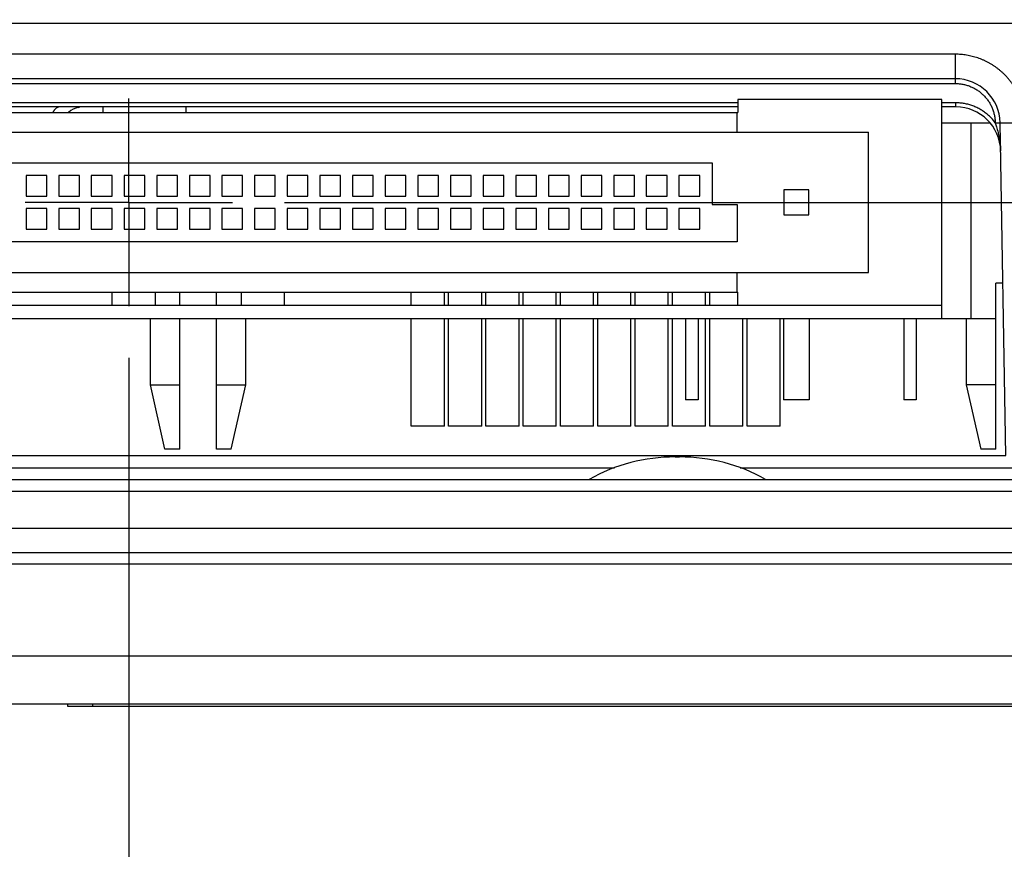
# Model space of a CAD drawing. Header units: inches. Extents: x 0 to 34, y 0 to 22.
# Tile 7 of 126: x 14.5 to 15.7, y 2.8 to 3.8. Entities that reach past the tile are written whole.
import ezdxf

# ---------------------------------------------------------------- set-up
doc = ezdxf.new("R2010")
doc.units = ezdxf.units.IN
doc.header["$LTSCALE"] = 1.87
doc.header["$MEASUREMENT"] = 0
doc.linetypes.add('CENTER', pattern=[0.6, 0.375, -0.075, 0.075, -0.075])
doc.layers.get('0').update_dxf_attribs({"linetype": 'CONTINUOUS'})
doc.layers.add('DEFAULT_1', color=7, linetype='CENTER')
doc.layers.add('DIMENSIONS', color=7, linetype='CONTINUOUS')
doc.styles.get("Standard").update_dxf_attribs({"font": 'txt', "width": 0.8})
doc.dimstyles.new('DIMSTYLE_1', dxfattribs={"dimtxt": 0.125, "dimasz": 0.18, "dimexe": 0.18, "dimexo": 0.0625, "dimgap": 0.09, "dimtad": 0, "dimtih": 1, "dimtoh": 1, "dimdec": 3, "dimzin": 4, "dimdsep": 46, "dimtxsty": 'STANDARD', "dimblk": '_FILLED', "dimblk1": '_FILLED', "dimblk2": '_FILLED', "dimcen": 0.09, "dimadec": 0, "dimazin": 0, "dimtp": 0.01, "dimtm": 0.01, "dimtfac": 1, "dimtdec": 3, "dimtofl": 0, "dimtmove": 0, "dimatfit": 3, "dimldrblk": '_FILLED', "dimfxl": 1, "dimtolj": 1, "dimtzin": 4, "dimarcsym": 0})

# ---------------------------------------------------------------- blocks, each defined once
blk = doc.blocks.new('*D0')
at = {"layer": 'DIMENSIONS', "color": 2, "linetype": 'CONTINUOUS'}
blk.add_line((14.6232, 3.3573), (14.6232, 2.2493), dxfattribs=at)
at = {"layer": 'DIMENSIONS', "color": 2, "linetype": 'CONTINUOUS', "width": 0.8}
for s, p in [(']', (14.6857, 2.0868)), ('46.3', (14.6857, 1.6868)), ('[', (14.6857, 1.5868)), ('1.823', (14.6857, 0.9618))]:
    blk.add_text(s, height=0.125, rotation=90, dxfattribs=at).set_placement(p)
blk = doc.blocks.new('_FILLED')
at = {"color": 0, "linetype": 'BYBLOCK'}
blk.add_solid([(0, 0), (-1, 0.1736), (-1, -0.1736)], dxfattribs=at)
blk = doc.blocks.new('*D1')
at = {"layer": 'DIMENSIONS', "color": 2, "linetype": 'CONTINUOUS'}
blk.add_line((14.8107, 3.5448), (16.9567, 3.5448), dxfattribs=at)
at = {"layer": 'DIMENSIONS', "color": 2, "linetype": 'CONTINUOUS', "width": 0.8}
for s, p in [('[', (17.5442, 3.4823)), (']', (18.1442, 3.4823)), ('.605', (17.0192, 3.4823)), ('15.37', (17.6442, 3.4823))]:
    blk.add_text(s, height=0.125, dxfattribs=at).set_placement(p)

msp = doc.modelspace()

# ---------------------------------------------------------------- linework, layer by layer
at = {"color": 7, "linetype": 'CONTINUOUS'}
for p, q in [((12.9932, 3.7609), (16.0762, 3.7609)), ((15.62, 3.7233), (13.4494, 3.7233)), ((15.62, 3.688), (15.62, 3.7233)), ((15.62, 3.6938), (13.4494, 3.6938)), ((13.4494, 3.688), (15.62, 3.688)), ((15.3577, 3.6648), (13.7117, 3.6648)), ((15.3577, 3.6598), (13.7117, 3.6598)), ((14.5922, 3.6533), (14.5922, 3.6598)), ((14.6922, 3.6533), (14.6922, 3.6598)), ((15.6037, 3.6688), (15.3577, 3.6688)), ((15.3577, 3.6688), (15.3577, 3.6533)), ((15.6037, 3.4048), (15.6037, 3.6688)), ((15.6206, 3.6648), (15.6037, 3.6648)), ((15.6206, 3.6598), (15.6037, 3.6598)), ((15.6206, 3.6598), (15.6206, 3.6648)), ((13.7117, 3.6533), (15.3577, 3.6533)), ((15.3567, 3.6293), (15.3567, 3.6533)), ((15.6037, 3.6408), (15.6617, 3.6408)), ((15.6387, 3.6408), (15.6387, 3.4048)), ((15.681, 3.2396), (15.674, 3.6408)), ((13.5542, 3.6293), (15.5152, 3.6293)), ((15.5152, 3.4603), (15.5152, 3.6293)), ((13.7427, 3.5923), (15.3267, 3.5923)), ((15.3267, 3.5923), (15.3267, 3.5423)), ((14.5242, 3.5773), (14.4992, 3.5773)), ((14.4992, 3.5773), (14.4992, 3.5523)), ((14.5242, 3.5523), (14.5242, 3.5773)), ((14.5636, 3.5773), (14.5386, 3.5773)), ((14.5386, 3.5773), (14.5386, 3.5523)), ((14.5636, 3.5523), (14.5636, 3.5773)), ((14.6029, 3.5773), (14.5779, 3.5773)), ((14.5779, 3.5773), (14.5779, 3.5523)), ((14.6029, 3.5523), (14.6029, 3.5773)), ((14.6423, 3.5773), (14.6173, 3.5773)), ((14.6173, 3.5773), (14.6173, 3.5523)), ((14.6423, 3.5523), (14.6423, 3.5773)), ((14.6817, 3.5773), (14.6567, 3.5773)), ((14.6567, 3.5773), (14.6567, 3.5523)), ((14.6817, 3.5523), (14.6817, 3.5773)), ((14.7211, 3.5773), (14.6961, 3.5773)), ((14.6961, 3.5773), (14.6961, 3.5523)), ((14.7211, 3.5523), (14.7211, 3.5773)), ((14.7604, 3.5773), (14.7354, 3.5773)), ((14.7354, 3.5773), (14.7354, 3.5523)), ((14.7604, 3.5523), (14.7604, 3.5773)), ((14.7998, 3.5773), (14.7748, 3.5773)), ((14.7748, 3.5773), (14.7748, 3.5523)), ((14.7998, 3.5523), (14.7998, 3.5773)), ((14.8392, 3.5773), (14.8142, 3.5773)), ((14.8142, 3.5773), (14.8142, 3.5523)), ((14.8392, 3.5523), (14.8392, 3.5773)), ((14.8785, 3.5773), (14.8535, 3.5773)), ((14.8535, 3.5773), (14.8535, 3.5523)), ((14.8785, 3.5523), (14.8785, 3.5773)), ((14.9179, 3.5773), (14.8929, 3.5773)), ((14.8929, 3.5773), (14.8929, 3.5523)), ((14.9179, 3.5523), (14.9179, 3.5773)), ((14.9573, 3.5773), (14.9323, 3.5773)), ((14.9323, 3.5773), (14.9323, 3.5523)), ((14.9573, 3.5523), (14.9573, 3.5773)), ((14.9966, 3.5773), (14.9716, 3.5773)), ((14.9716, 3.5773), (14.9716, 3.5523)), ((14.9966, 3.5523), (14.9966, 3.5773)), ((15.036, 3.5773), (15.011, 3.5773)), ((15.011, 3.5773), (15.011, 3.5523)), ((15.036, 3.5523), (15.036, 3.5773)), ((15.0754, 3.5773), (15.0504, 3.5773)), ((15.0504, 3.5773), (15.0504, 3.5523)), ((15.0754, 3.5523), (15.0754, 3.5773)), ((15.1148, 3.5773), (15.0898, 3.5773)), ((15.0898, 3.5773), (15.0898, 3.5523)), ((15.1148, 3.5523), (15.1148, 3.5773)), ((15.1541, 3.5773), (15.1291, 3.5773)), ((15.1291, 3.5773), (15.1291, 3.5523)), ((15.1541, 3.5523), (15.1541, 3.5773)), ((15.1935, 3.5773), (15.1685, 3.5773)), ((15.1685, 3.5773), (15.1685, 3.5523)), ((15.1935, 3.5523), (15.1935, 3.5773)), ((15.2329, 3.5773), (15.2079, 3.5773)), ((15.2079, 3.5773), (15.2079, 3.5523)), ((15.2329, 3.5523), (15.2329, 3.5773)), ((15.2722, 3.5773), (15.2472, 3.5773)), ((15.2472, 3.5773), (15.2472, 3.5523)), ((15.2722, 3.5523), (15.2722, 3.5773)), ((15.3116, 3.5773), (15.2866, 3.5773)), ((15.2866, 3.5773), (15.2866, 3.5523)), ((15.3116, 3.5523), (15.3116, 3.5773)), ((14.4992, 3.5523), (14.5242, 3.5523)), ((14.5386, 3.5523), (14.5636, 3.5523)), ((14.5779, 3.5523), (14.6029, 3.5523)), ((14.6173, 3.5523), (14.6423, 3.5523)), ((14.6567, 3.5523), (14.6817, 3.5523)), ((14.6961, 3.5523), (14.7211, 3.5523)), ((14.7354, 3.5523), (14.7604, 3.5523)), ((14.7748, 3.5523), (14.7998, 3.5523)), ((14.8142, 3.5523), (14.8392, 3.5523)), ((14.8535, 3.5523), (14.8785, 3.5523)), ((14.8929, 3.5523), (14.9179, 3.5523)), ((14.9323, 3.5523), (14.9573, 3.5523)), ((14.9716, 3.5523), (14.9966, 3.5523)), ((15.011, 3.5523), (15.036, 3.5523)), ((15.0504, 3.5523), (15.0754, 3.5523)), ((15.0898, 3.5523), (15.1148, 3.5523)), ((15.1291, 3.5523), (15.1541, 3.5523)), ((15.1685, 3.5523), (15.1935, 3.5523)), ((15.2079, 3.5523), (15.2329, 3.5523)), ((15.2472, 3.5523), (15.2722, 3.5523)), ((15.2866, 3.5523), (15.3116, 3.5523)), ((15.4432, 3.5598), (15.4132, 3.5598)), ((15.4132, 3.5598), (15.4132, 3.5298)), ((15.4432, 3.5298), (15.4432, 3.5598)), ((15.3267, 3.5423), (15.3567, 3.5423)), ((15.3567, 3.5423), (15.3567, 3.4973)), ((14.5242, 3.5373), (14.4992, 3.5373)), ((14.4992, 3.5373), (14.4992, 3.5123)), ((14.5242, 3.5123), (14.5242, 3.5373)), ((14.5636, 3.5373), (14.5386, 3.5373)), ((14.5386, 3.5373), (14.5386, 3.5123)), ((14.5636, 3.5123), (14.5636, 3.5373)), ((14.6029, 3.5373), (14.5779, 3.5373)), ((14.5779, 3.5373), (14.5779, 3.5123)), ((14.6029, 3.5123), (14.6029, 3.5373)), ((14.6423, 3.5373), (14.6173, 3.5373)), ((14.6173, 3.5373), (14.6173, 3.5123)), ((14.6423, 3.5123), (14.6423, 3.5373)), ((14.6817, 3.5373), (14.6567, 3.5373)), ((14.6567, 3.5373), (14.6567, 3.5123)), ((14.6817, 3.5123), (14.6817, 3.5373)), ((14.7211, 3.5373), (14.6961, 3.5373)), ((14.6961, 3.5373), (14.6961, 3.5123)), ((14.7211, 3.5123), (14.7211, 3.5373)), ((14.7604, 3.5373), (14.7354, 3.5373)), ((14.7354, 3.5373), (14.7354, 3.5123)), ((14.7604, 3.5123), (14.7604, 3.5373)), ((14.7998, 3.5373), (14.7748, 3.5373)), ((14.7748, 3.5373), (14.7748, 3.5123)), ((14.7998, 3.5123), (14.7998, 3.5373)), ((14.8392, 3.5373), (14.8142, 3.5373)), ((14.8142, 3.5373), (14.8142, 3.5123)), ((14.8392, 3.5123), (14.8392, 3.5373)), ((14.8785, 3.5373), (14.8535, 3.5373)), ((14.8535, 3.5373), (14.8535, 3.5123)), ((14.8785, 3.5123), (14.8785, 3.5373)), ((14.9179, 3.5373), (14.8929, 3.5373)), ((14.8929, 3.5373), (14.8929, 3.5123)), ((14.9179, 3.5123), (14.9179, 3.5373)), ((14.9573, 3.5373), (14.9323, 3.5373)), ((14.9323, 3.5373), (14.9323, 3.5123)), ((14.9573, 3.5123), (14.9573, 3.5373)), ((14.9966, 3.5373), (14.9716, 3.5373)), ((14.9716, 3.5373), (14.9716, 3.5123)), ((14.9966, 3.5123), (14.9966, 3.5373)), ((15.036, 3.5373), (15.011, 3.5373)), ((15.011, 3.5373), (15.011, 3.5123)), ((15.036, 3.5123), (15.036, 3.5373)), ((15.0754, 3.5373), (15.0504, 3.5373)), ((15.0504, 3.5373), (15.0504, 3.5123)), ((15.0754, 3.5123), (15.0754, 3.5373)), ((15.1148, 3.5373), (15.0898, 3.5373)), ((15.0898, 3.5373), (15.0898, 3.5123)), ((15.1148, 3.5123), (15.1148, 3.5373)), ((15.1541, 3.5373), (15.1291, 3.5373)), ((15.1291, 3.5373), (15.1291, 3.5123)), ((15.1541, 3.5123), (15.1541, 3.5373)), ((15.1935, 3.5373), (15.1685, 3.5373)), ((15.1685, 3.5373), (15.1685, 3.5123)), ((15.1935, 3.5123), (15.1935, 3.5373)), ((15.2329, 3.5373), (15.2079, 3.5373)), ((15.2079, 3.5373), (15.2079, 3.5123)), ((15.2329, 3.5123), (15.2329, 3.5373)), ((15.2722, 3.5373), (15.2472, 3.5373)), ((15.2472, 3.5373), (15.2472, 3.5123)), ((15.2722, 3.5123), (15.2722, 3.5373)), ((15.3116, 3.5373), (15.2866, 3.5373)), ((15.2866, 3.5373), (15.2866, 3.5123)), ((15.3116, 3.5123), (15.3116, 3.5373)), ((15.4132, 3.5298), (15.4432, 3.5298)), ((14.4992, 3.5123), (14.5242, 3.5123)), ((14.5386, 3.5123), (14.5636, 3.5123)), ((14.5779, 3.5123), (14.6029, 3.5123)), ((14.6173, 3.5123), (14.6423, 3.5123)), ((14.6567, 3.5123), (14.6817, 3.5123)), ((14.6961, 3.5123), (14.7211, 3.5123)), ((14.7354, 3.5123), (14.7604, 3.5123)), ((14.7748, 3.5123), (14.7998, 3.5123)), ((14.8142, 3.5123), (14.8392, 3.5123)), ((14.8535, 3.5123), (14.8785, 3.5123)), ((14.8929, 3.5123), (14.9179, 3.5123)), ((14.9323, 3.5123), (14.9573, 3.5123)), ((14.9716, 3.5123), (14.9966, 3.5123)), ((15.011, 3.5123), (15.036, 3.5123)), ((15.0504, 3.5123), (15.0754, 3.5123)), ((15.0898, 3.5123), (15.1148, 3.5123)), ((15.1291, 3.5123), (15.1541, 3.5123)), ((15.1685, 3.5123), (15.1935, 3.5123)), ((15.2079, 3.5123), (15.2329, 3.5123)), ((15.2472, 3.5123), (15.2722, 3.5123)), ((15.2866, 3.5123), (15.3116, 3.5123)), ((15.3567, 3.4973), (13.7127, 3.4973)), ((13.5542, 3.4603), (15.5152, 3.4603)), ((15.3567, 3.4363), (15.3567, 3.4603)), ((15.6773, 3.4473), (15.6687, 3.4473)), ((15.6687, 3.2473), (15.6687, 3.4473)), ((13.7117, 3.4363), (15.3577, 3.4363)), ((14.6028, 3.4363), (14.6028, 3.4208)), ((14.6547, 3.4363), (14.6547, 3.4208)), ((14.6847, 3.4208), (14.6847, 3.4363)), ((14.7287, 3.4208), (14.7287, 3.4363)), ((14.7586, 3.4363), (14.7586, 3.4208)), ((14.8106, 3.4363), (14.8106, 3.4208)), ((14.9637, 3.4208), (14.9637, 3.4363)), ((15.0037, 3.4208), (15.0037, 3.4363)), ((15.0087, 3.4208), (15.0087, 3.4363)), ((15.0487, 3.4208), (15.0487, 3.4363)), ((15.0537, 3.4208), (15.0537, 3.4363)), ((15.0937, 3.4208), (15.0937, 3.4363)), ((15.0987, 3.4208), (15.0987, 3.4363)), ((15.1387, 3.4208), (15.1387, 3.4363)), ((15.1437, 3.4208), (15.1437, 3.4363)), ((15.1837, 3.4208), (15.1837, 3.4363)), ((15.1887, 3.4208), (15.1887, 3.4363)), ((15.2287, 3.4208), (15.2287, 3.4363)), ((15.2337, 3.4208), (15.2337, 3.4363)), ((15.2737, 3.4208), (15.2737, 3.4363)), ((15.2787, 3.4208), (15.2787, 3.4363)), ((15.3187, 3.4208), (15.3187, 3.4363)), ((15.3237, 3.4208), (15.3237, 3.4363)), ((15.3577, 3.4208), (15.3577, 3.4363)), ((13.4657, 3.4208), (15.6037, 3.4208)), ((13.4657, 3.4048), (15.6687, 3.4048)), ((14.6492, 3.3248), (14.6492, 3.4048)), ((14.6847, 3.2473), (14.6847, 3.4048)), ((14.7287, 3.2473), (14.7287, 3.4048)), ((14.7642, 3.3248), (14.7642, 3.4048)), ((14.9637, 3.2748), (14.9637, 3.4048)), ((15.0037, 3.2748), (15.0037, 3.4048)), ((15.0087, 3.2748), (15.0087, 3.4048)), ((15.0487, 3.2748), (15.0487, 3.4048)), ((15.0537, 3.2748), (15.0537, 3.4048)), ((15.0937, 3.2748), (15.0937, 3.4048)), ((15.0987, 3.2748), (15.0987, 3.4048)), ((15.1387, 3.2748), (15.1387, 3.4048)), ((15.1437, 3.2748), (15.1437, 3.4048)), ((15.1837, 3.2748), (15.1837, 3.4048)), ((15.1887, 3.2748), (15.1887, 3.4048)), ((15.2287, 3.2748), (15.2287, 3.4048)), ((15.2337, 3.2748), (15.2337, 3.4048)), ((15.2737, 3.2748), (15.2737, 3.4048)), ((15.2787, 3.2748), (15.2787, 3.4048)), ((15.2947, 3.4048), (15.2947, 3.3068)), ((15.3097, 3.4048), (15.3097, 3.3068)), ((15.3187, 3.2748), (15.3187, 3.4048)), ((15.3237, 3.2748), (15.3237, 3.4048)), ((15.3637, 3.2748), (15.3637, 3.4048)), ((15.3687, 3.2748), (15.3687, 3.4048)), ((15.4087, 3.2748), (15.4087, 3.4048)), ((15.4127, 3.4048), (15.4127, 3.3068)), ((15.4437, 3.4048), (15.4437, 3.3068)), ((15.5577, 3.4048), (15.5577, 3.3068)), ((15.5727, 3.4048), (15.5727, 3.3068)), ((15.6332, 3.4048), (15.6332, 3.3248)), ((14.6492, 3.3248), (14.6847, 3.3248)), ((14.6667, 3.2473), (14.6492, 3.3248)), ((14.7287, 3.3248), (14.7642, 3.3248)), ((14.7467, 3.2473), (14.7642, 3.3248)), ((15.6687, 3.3248), (15.6332, 3.3248)), ((15.6332, 3.3248), (15.6507, 3.2473)), ((15.3097, 3.3068), (15.2947, 3.3068)), ((15.4437, 3.3068), (15.4127, 3.3068)), ((15.5727, 3.3068), (15.5577, 3.3068)), ((15.0037, 3.2748), (14.9637, 3.2748)), ((15.0487, 3.2748), (15.0087, 3.2748)), ((15.0937, 3.2748), (15.0537, 3.2748)), ((15.1387, 3.2748), (15.0987, 3.2748)), ((15.1837, 3.2748), (15.1437, 3.2748)), ((15.2287, 3.2748), (15.1887, 3.2748)), ((15.2737, 3.2748), (15.2337, 3.2748)), ((15.3187, 3.2748), (15.2787, 3.2748)), ((15.3637, 3.2748), (15.3237, 3.2748)), ((15.4087, 3.2748), (15.3687, 3.2748)), ((14.6847, 3.2473), (14.6667, 3.2473)), ((14.7467, 3.2473), (14.7287, 3.2473)), ((15.6687, 3.2473), (15.6507, 3.2473)), ((14.4205, 3.2396), (15.681, 3.2396)), ((15.282, 3.2378), (15.2874, 3.2378)), ((14.197, 3.2248), (15.2087, 3.2248)), ((15.3606, 3.2248), (15.7165, 3.2248)), ((13.3379, 3.2108), (15.7314, 3.2108)), ((13.3812, 3.1964), (15.6882, 3.1964)), ((13.3796, 3.1518), (15.6898, 3.1518)), ((12.9946, 3.1228), (16.0747, 3.1228)), ((12.9992, 3.1089), (16.0702, 3.1089)), ((15.9631, 2.9398), (13.1062, 2.9398)), ((14.5497, 2.9368), (14.5497, 2.9398)), ((15.7997, 2.9368), (14.5497, 2.9368)), ((14.5797, 2.9368), (14.5797, 2.9398))]:
    msp.add_line(p, q, dxfattribs=at)
for centre, radius, start, end in [((15.62, 3.6398), 0.054, 1, 90), ((14.5673, 3.6348), 0.025, 101.6505, 132.2598), ((14.5605, 3.6681), 0.009, 281.6505, 292.6833), ((15.6206, 3.6058), 0.054, 1, 90), ((15.282, 3.0248), 0.213, 90, 119.1627), ((15.2874, 3.0248), 0.213, 60.8373, 90)]:
    msp.add_arc(centre, radius, start, end, dxfattribs=at)
for points, knots in [([(15.7039, 3.6408), (15.7039, 3.6419), (15.7038, 3.6442), (15.7036, 3.6476), (15.7032, 3.651), (15.7026, 3.6544), (15.7019, 3.6578), (15.7011, 3.6611), (15.7001, 3.6644), (15.6991, 3.6677), (15.6978, 3.6709), (15.6965, 3.6741), (15.695, 3.6772), (15.6934, 3.6802), (15.6916, 3.6832), (15.6898, 3.686), (15.6878, 3.6889), (15.6857, 3.6916), (15.6836, 3.6942), (15.6813, 3.6968), (15.6789, 3.6993), (15.6764, 3.7016), (15.6738, 3.7039), (15.6711, 3.706), (15.6683, 3.708), (15.6655, 3.71), (15.6625, 3.7118), (15.6595, 3.7134), (15.6565, 3.715), (15.6534, 3.7164), (15.6502, 3.7177), (15.6469, 3.7189), (15.6437, 3.7199), (15.6403, 3.7208), (15.637, 3.7216), (15.6336, 3.7222), (15.6302, 3.7227), (15.6268, 3.7231), (15.6234, 3.7233), (15.6211, 3.7233), (15.62, 3.7233)], [0, 0, 0, 0, 0.026222, 0.052503, 0.07882, 0.105151, 0.131474, 0.157786, 0.184105, 0.210439, 0.236778, 0.263109, 0.289431, 0.315751, 0.342073, 0.368395, 0.394716, 0.421038, 0.447359, 0.473682, 0.500005, 0.526328, 0.552651, 0.578973, 0.605293, 0.631614, 0.657937, 0.684259, 0.710577, 0.736895, 0.763221, 0.789557, 0.815889, 0.842206, 0.868516, 0.894837, 0.921167, 0.947485, 0.97377, 1, 1, 1, 1]), ([(15.62, 3.688), (15.6207, 3.688), (15.6222, 3.688), (15.6245, 3.6878), (15.6267, 3.6876), (15.6289, 3.6872), (15.6312, 3.6867), (15.6334, 3.6862), (15.6355, 3.6855), (15.6376, 3.6847), (15.6397, 3.6838), (15.6418, 3.6828), (15.6438, 3.6818), (15.6457, 3.6806), (15.6476, 3.6793), (15.6494, 3.678), (15.6512, 3.6766), (15.6529, 3.675), (15.6545, 3.6735), (15.656, 3.6718), (15.6575, 3.6701), (15.6589, 3.6683), (15.6602, 3.6664), (15.6614, 3.6645), (15.6625, 3.6625), (15.6635, 3.6605), (15.6644, 3.6584), (15.6652, 3.6563), (15.6659, 3.6541), (15.6666, 3.652), (15.6671, 3.6497), (15.6675, 3.6475), (15.6678, 3.6453), (15.668, 3.643), (15.668, 3.6415), (15.668, 3.6408)], [0, 0, 0, 0, 0.030147, 0.060374, 0.090651, 0.120951, 0.15125, 0.18154, 0.211839, 0.242162, 0.272499, 0.302832, 0.333155, 0.36347, 0.393782, 0.424095, 0.454415, 0.484737, 0.515059, 0.545378, 0.575699, 0.60602, 0.636339, 0.666652, 0.696967, 0.727298, 0.757641, 0.787975, 0.818288, 0.848596, 0.87892, 0.909249, 0.939557, 0.969817, 1, 1, 1, 1]), ([(14.5398, 3.6598), (14.5396, 3.6598), (14.5391, 3.6598), (14.5385, 3.6597), (14.5378, 3.6595), (14.5371, 3.6592), (14.5364, 3.6589), (14.5357, 3.6585), (14.5351, 3.658), (14.5345, 3.6574), (14.5338, 3.6568), (14.5332, 3.6561), (14.5327, 3.6553), (14.5321, 3.6545), (14.5317, 3.6538), (14.5315, 3.6534), (14.5314, 3.6533)], [0, 0, 0, 0, 0.062334, 0.125238, 0.18926, 0.254906, 0.322629, 0.392815, 0.465784, 0.541786, 0.62101, 0.703584, 0.789584, 0.879037, 0.971924, 1, 1, 1, 1]), ([(14.5623, 3.6593), (14.5623, 3.6593), (14.5623, 3.6594), (14.5622, 3.6594), (14.5621, 3.6594), (14.5619, 3.6595), (14.5617, 3.6596), (14.5615, 3.6597), (14.5613, 3.6597), (14.561, 3.6598), (14.5608, 3.6598), (14.5606, 3.6598), (14.5605, 3.6598)], [0, 0, 0, 0, 0.013267, 0.052736, 0.11718, 0.20391, 0.309588, 0.430571, 0.562967, 0.703607, 0.849952, 1, 1, 1, 1]), ([(15.668, 3.6408), (15.6675, 3.6415), (15.6665, 3.6429), (15.6648, 3.6449), (15.663, 3.6468), (15.6611, 3.6486), (15.6592, 3.6504), (15.6571, 3.6521), (15.655, 3.6537), (15.6529, 3.6552), (15.6506, 3.6565), (15.6483, 3.6578), (15.646, 3.659), (15.6436, 3.6601), (15.6411, 3.6611), (15.6387, 3.6619), (15.6361, 3.6627), (15.6336, 3.6633), (15.631, 3.6638), (15.6284, 3.6643), (15.6258, 3.6645), (15.6232, 3.6647), (15.6214, 3.6648), (15.6206, 3.6648)], [0, 0, 0, 0, 0.047656, 0.095291, 0.142913, 0.190536, 0.238167, 0.285803, 0.333431, 0.381047, 0.428651, 0.476264, 0.523921, 0.571606, 0.619266, 0.666884, 0.714491, 0.762105, 0.809723, 0.857339, 0.904937, 0.952498, 1, 1, 1, 1]), ([(15.668, 3.6408), (15.6682, 3.6408), (15.6685, 3.6408), (15.669, 3.6408), (15.6694, 3.6408), (15.6699, 3.6408), (15.6703, 3.6408), (15.6707, 3.6408), (15.6711, 3.6408), (15.6715, 3.6408), (15.6719, 3.6408), (15.6722, 3.6408), (15.6725, 3.6408), (15.6728, 3.6408), (15.6731, 3.6408), (15.6733, 3.6408), (15.6735, 3.6408), (15.6737, 3.6408), (15.6738, 3.6408), (15.6739, 3.6408), (15.6739, 3.6408), (15.674, 3.6408), (15.674, 3.6408)], [0, 0, 0, 0, 0.078432, 0.156382, 0.233367, 0.308912, 0.382551, 0.453832, 0.522314, 0.587576, 0.649216, 0.706855, 0.760136, 0.808733, 0.852346, 0.890706, 0.923579, 0.950763, 0.972093, 0.987442, 0.996731, 1, 1, 1, 1]), ([(15.668, 3.6408), (15.6683, 3.64), (15.6689, 3.6383), (15.6697, 3.6356), (15.6706, 3.6324), (15.6715, 3.629), (15.6724, 3.6253), (15.6731, 3.6215), (15.6737, 3.6178), (15.6742, 3.6141), (15.6744, 3.6104), (15.6745, 3.608), (15.6745, 3.6068)], [0, 0, 0, 0, 0.071621, 0.153556, 0.247231, 0.352733, 0.463811, 0.574566, 0.683524, 0.790521, 0.89587, 1, 1, 1, 1]), ([(15.674, 3.6408), (15.674, 3.6408), (15.674, 3.6408), (15.6741, 3.6407), (15.6744, 3.6407), (15.6746, 3.6407), (15.675, 3.6407), (15.6754, 3.6407), (15.676, 3.6406), (15.6766, 3.6406), (15.6772, 3.6406), (15.678, 3.6406), (15.6788, 3.6406), (15.6797, 3.6406), (15.6807, 3.6406), (15.6817, 3.6406), (15.6828, 3.6406), (15.6839, 3.6406), (15.6851, 3.6406), (15.6863, 3.6406), (15.6876, 3.6406), (15.689, 3.6406), (15.6903, 3.6406), (15.6918, 3.6406), (15.6932, 3.6406), (15.6947, 3.6407), (15.6962, 3.6407), (15.6977, 3.6407), (15.6993, 3.6407), (15.7008, 3.6407), (15.7024, 3.6408), (15.7034, 3.6408), (15.7039, 3.6408)], [0, 0, 0, 0, 0.001646, 0.00585, 0.012738, 0.022313, 0.034558, 0.049441, 0.066925, 0.086963, 0.1095, 0.134475, 0.16182, 0.191461, 0.223317, 0.2573, 0.293319, 0.331273, 0.371059, 0.412569, 0.455689, 0.5003, 0.546281, 0.593505, 0.641844, 0.691165, 0.741332, 0.792208, 0.843655, 0.895531, 0.947693, 1, 1, 1, 1]), ([(16.0229, 2.9977), (15.6922, 2.9977), (15.0308, 2.9977), (14.0386, 2.9977), (13.3771, 2.9977), (13.0464, 2.9977)], [0, 0, 0, 0, 0.333334, 0.666668, 1, 1, 1, 1])]:
    msp.add_open_spline(points, degree=3, knots=knots, dxfattribs=at)
at = {"layer": 'DEFAULT_1', "color": 7, "linetype": 'CENTER'}
for q in [(14.6232, 3.6699), (14.4982, 3.5448), (14.7482, 3.5448), (14.6232, 3.4198)]:
    msp.add_line((14.6232, 3.5448), q, dxfattribs=at)

# ---------------------------------------------------------------- dimensions: what is measured, and where the dimension line sits
at = {"layer": 'DIMENSIONS', "color": 2, "linetype": 'CONTINUOUS'}
for feature_location, offset, dtype, origin, picture, middle in [((14.6232, 3.3573), (0, -1.108), 1, (12.8002, 5.4586), '*D0', (14.6232, 1.5743)), ((14.8107, 3.5448), (2.146, 0), 0, (15.9631, 2.9398), '*D1', (17.6317, 3.5448))]:
    dim = msp.add_ordinate_dim(feature_location=feature_location, offset=offset, dtype=dtype, origin=origin, dimstyle='DIMSTYLE_1', dxfattribs=at)
    dim.commit()
    dim.dimension.update_dxf_attribs({"geometry": picture, "text_midpoint": middle})

doc.saveas('drawing.dxf')
